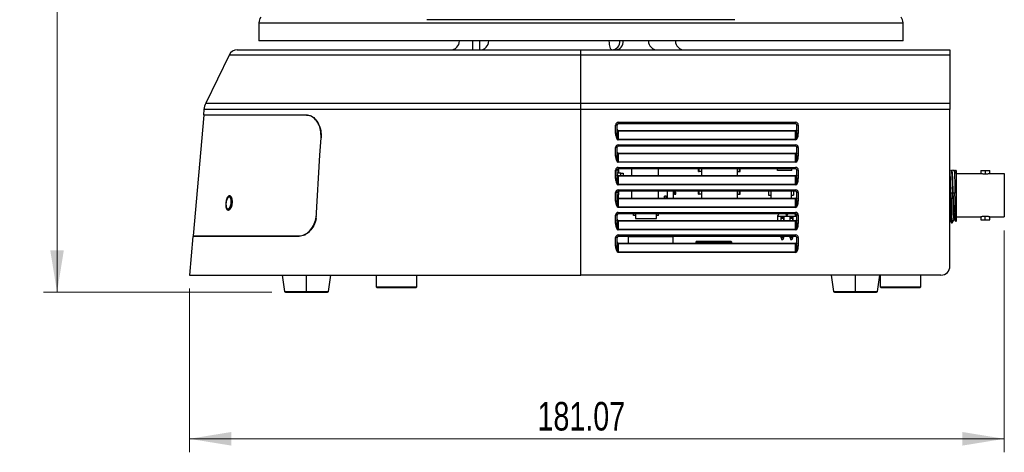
# Model space of a CAD drawing. Header units: millimetres. Extents: x 0 to 1100, y 0 to 813.
# Tile 10 of 24: x 354 to 573, y 358 to 454. Entities that reach past the tile are written whole.
import ezdxf

# ---------------------------------------------------------------- set-up
doc = ezdxf.new("R2010")
doc.units = ezdxf.units.MM
doc.styles.add('SLDTEXTSTYLE0', font='TXT', dxfattribs={"width": 0.75})
doc.dimstyles.new('SLDDIMSTYLE0', dxfattribs={"dimtxt": 6.35, "dimasz": 9.3, "dimexe": 0, "dimexo": 0.0625, "dimgap": 1.5875, "dimtad": 1, "dimrnd": 1e-09, "dimzin": 4, "dimdsep": 46, "dimtxsty": 'SLDTEXTSTYLE0', "dimsah": 1, "dimcen": 0.09, "dimadec": 0, "dimazin": 1, "dimtfac": 1, "dimtofl": 0, "dimtmove": 0, "dimatfit": 3, "dimfxl": 1, "dimfrac": 2, "dimtolj": 1, "dimtzin": 12, "dimarcsym": 0})
doc.dimstyles.new('SLDDIMSTYLE1', dxfattribs={"dimtxt": 6.35, "dimasz": 9.3, "dimexe": 0, "dimexo": 0.0625, "dimgap": 1.5875, "dimtad": 1, "dimrnd": 1e-09, "dimzin": 12, "dimdsep": 46, "dimtxsty": 'SLDTEXTSTYLE0', "dimsah": 1, "dimcen": 0.09, "dimadec": 0, "dimazin": 3, "dimtfac": 1, "dimtofl": 0, "dimtmove": 0, "dimatfit": 3, "dimfxl": 1, "dimfrac": 2, "dimtolj": 1, "dimtzin": 12, "dimarcsym": 0})

# ---------------------------------------------------------------- blocks, each defined once
blk = doc.blocks.new('_D')
at = {"color": 7, "linetype": 'Continuous', "lineweight": 0}
for p, q in [((456.21, 590.95), (359.35, 590.95)), ((362.35, 590.95), (362.35, 393.85)), ((410.08, 393.85), (359.35, 393.85))]:
    blk.add_line(p, q, dxfattribs=at)
at = {"color": 7, "linetype": 'Continuous', "lineweight": 18}
for points in [[(362.35, 590.95), (360.84, 581.65), (363.86, 581.65)], [(362.35, 393.85), (363.86, 403.15), (360.84, 403.15)]]:
    blk.add_solid(points, dxfattribs=at)
at = {"color": 7, "linetype": 'Continuous', "lineweight": 18, "insert": (354.16, 473.62), "char_height": 6.35, "attachment_point": 1, "rotation": 90, "style": 'SLDTEXTSTYLE0'}
blk.add_mtext('197.10', dxfattribs=at)
blk = doc.blocks.new('_D_1')
at = {"color": 7, "linetype": 'Continuous', "lineweight": 0}
for p, q in [((572.83, 407.57), (572.83, 358.28)), ((391.76, 394.65), (391.76, 358.28)), ((391.76, 361.28), (572.83, 361.28))]:
    blk.add_line(p, q, dxfattribs=at)
at = {"color": 7, "linetype": 'Continuous', "lineweight": 18}
for points in [[(391.76, 361.28), (401.06, 359.77), (401.06, 362.79)], [(572.83, 361.28), (563.53, 362.79), (563.53, 359.77)]]:
    blk.add_solid(points, dxfattribs=at)
at = {"color": 7, "linetype": 'Continuous', "lineweight": 18, "insert": (469.11, 369.47), "char_height": 6.35, "attachment_point": 1, "style": 'SLDTEXTSTYLE0'}
blk.add_mtext('181.07', dxfattribs=at)

msp = doc.modelspace()

# ---------------------------------------------------------------- linework, layer by layer
at = {"color": 7, "linetype": 'Continuous', "lineweight": 25}
for p, q in [((407.202, 453.693), (407.202, 449.647)), ((512.98, 454.367), (444.545, 454.367)), ((550.322, 449.647), (550.322, 453.693)), ((550.322, 449.647), (407.202, 449.647)), ((454.762, 447.647), (454.762, 449.647)), ((456.312, 447.647), (456.312, 449.647)), ((400.588, 446.526), (395.374, 435.863)), ((402.385, 447.647), (478.762, 447.647)), ((478.762, 446.526), (478.762, 447.647)), ((478.762, 447.647), (560.762, 447.647)), ((478.762, 435.863), (478.762, 446.526)), ((560.762, 446.526), (478.762, 446.526)), ((560.762, 447.647), (560.762, 446.526)), ((560.762, 446.526), (560.762, 435.863)), ((478.762, 435.863), (560.762, 435.863)), ((478.762, 434.454), (478.762, 435.863)), ((560.762, 435.863), (560.762, 434.454)), ((394.983, 434.454), (394.877, 433.247)), ((394.877, 433.247), (417.707, 433.247)), ((396.483, 433.247), (396.474, 433.147)), ((478.762, 397.647), (478.762, 434.454)), ((560.762, 434.454), (478.762, 434.454)), ((560.762, 399.647), (560.762, 434.454)), ((394.969, 433.147), (392.624, 406.347)), ((417.778, 433.147), (394.969, 433.147)), ((417.778, 433.147), (418.108, 433.147)), ((487.062, 431.573), (526.462, 431.573)), ((487.062, 431.573), (487.062, 431.247)), ((526.462, 431.247), (487.062, 431.247)), ((526.462, 431.247), (526.462, 431.573)), ((486.462, 429.075), (486.462, 430.973)), ((486.762, 430.947), (486.762, 429.049)), ((487.062, 429.747), (487.062, 429.6)), ((487.062, 429.747), (526.462, 429.747)), ((487.062, 429.6), (487.062, 427.813)), ((526.462, 429.6), (487.062, 429.6)), ((526.462, 429.6), (526.462, 429.747)), ((526.462, 427.813), (526.462, 429.6)), ((526.762, 429.049), (526.762, 430.947)), ((527.062, 430.973), (527.062, 429.075)), ((420.778, 424.247), (421.012, 428.147)), ((487.062, 427.813), (487.062, 427.687)), ((487.062, 427.813), (526.462, 427.813)), ((526.462, 427.687), (487.062, 427.687)), ((526.462, 427.687), (526.462, 427.813)), ((486.462, 424.075), (486.462, 425.973)), ((486.762, 425.947), (486.762, 424.049)), ((487.062, 426.573), (526.462, 426.573)), ((487.062, 426.573), (487.062, 426.247)), ((526.462, 426.247), (487.062, 426.247)), ((487.062, 424.747), (487.062, 424.6)), ((487.062, 424.747), (526.462, 424.747)), ((487.062, 424.6), (487.062, 422.813)), ((526.462, 424.6), (487.062, 424.6)), ((526.462, 426.247), (526.462, 426.573)), ((526.462, 424.6), (526.462, 424.747)), ((526.462, 422.813), (526.462, 424.6)), ((526.762, 424.049), (526.762, 425.947)), ((527.062, 425.973), (527.062, 424.075)), ((419.94, 410.247), (420.778, 424.247)), ((487.062, 422.813), (487.062, 422.687)), ((487.062, 422.813), (526.462, 422.813)), ((526.462, 422.687), (487.062, 422.687)), ((526.462, 422.687), (526.462, 422.813)), ((486.462, 419.075), (486.462, 420.973)), ((486.762, 420.947), (486.762, 419.049)), ((487.612, 420.247), (486.762, 420.247)), ((486.767, 420.997), (487.162, 420.997)), ((487.062, 421.573), (526.462, 421.573)), ((487.062, 421.573), (487.062, 421.247)), ((487.062, 420.997), (487.062, 421.247)), ((526.462, 421.247), (487.062, 421.247)), ((487.162, 420.247), (487.162, 420.997)), ((487.612, 419.747), (487.612, 420.247)), ((487.612, 420.247), (488.112, 420.247)), ((488.112, 420.247), (488.112, 419.747)), ((490.012, 421.247), (490.012, 419.747)), ((496.012, 419.747), (496.012, 421.247)), ((504.862, 420.647), (504.862, 421.247)), ((504.862, 420.647), (505.012, 420.647)), ((505.012, 420.647), (505.012, 421.247)), ((505.512, 420.647), (505.012, 420.647)), ((505.512, 421.247), (505.512, 419.747)), ((513.512, 419.747), (513.512, 421.247)), ((513.512, 420.647), (514.012, 420.647)), ((514.012, 420.647), (514.012, 421.247)), ((514.012, 420.647), (514.162, 420.647)), ((514.162, 420.647), (514.162, 421.247)), ((522.412, 420.897), (522.412, 421.247)), ((525.612, 420.897), (522.412, 420.897)), ((525.612, 420.897), (525.612, 421.247)), ((526.462, 421.247), (526.462, 421.573)), ((526.762, 419.049), (526.762, 420.947)), ((527.062, 420.973), (527.062, 419.075)), ((560.777, 420.907), (560.762, 420.907)), ((561.026, 420.907), (560.916, 420.907)), ((561.142, 420.783), (561.059, 420.926)), ((561.297, 420.921), (561.218, 420.784)), ((561.762, 420.572), (561.743, 420.907)), ((561.762, 420.907), (561.743, 420.907)), ((561.762, 420.572), (561.762, 420.907)), ((562.162, 420.907), (561.997, 420.907)), ((562.162, 420.222), (567.602, 420.222)), ((567.602, 420.897), (567.602, 420.222)), ((567.602, 420.897), (568.592, 420.897)), ((568.592, 420.897), (568.592, 420.12)), ((568.592, 420.897), (569.582, 420.897)), ((569.582, 420.222), (569.582, 420.897)), ((569.582, 420.222), (572.832, 420.222)), ((572.832, 420.222), (572.832, 410.572)), ((487.062, 419.747), (487.062, 419.6)), ((487.062, 419.747), (526.462, 419.747)), ((487.062, 419.6), (487.062, 417.813)), ((526.462, 419.6), (487.062, 419.6)), ((526.462, 419.6), (526.462, 419.747)), ((526.462, 417.813), (526.462, 419.6)), ((562.162, 419.52), (562.162, 409.647)), ((486.462, 414.075), (486.462, 415.973)), ((486.762, 415.947), (486.762, 414.049)), ((487.062, 417.813), (487.062, 417.687)), ((487.062, 417.813), (526.462, 417.813)), ((526.462, 417.687), (487.062, 417.687)), ((487.062, 416.573), (526.462, 416.573)), ((487.062, 416.573), (487.062, 416.247)), ((526.462, 416.247), (487.062, 416.247)), ((487.162, 415.497), (487.162, 416.247)), ((490.012, 416.247), (490.012, 414.747)), ((496.012, 414.747), (496.012, 416.247)), ((497.912, 416.247), (497.912, 414.747)), ((499.312, 414.747), (499.312, 416.247)), ((499.312, 416.097), (499.562, 416.097)), ((499.562, 415.597), (499.562, 416.097)), ((499.862, 416.097), (499.562, 416.097)), ((499.862, 415.597), (499.862, 416.097)), ((504.862, 415.647), (504.862, 416.247)), ((505.012, 415.647), (505.012, 416.247)), ((505.512, 416.247), (505.512, 414.747)), ((513.512, 414.747), (513.512, 416.247)), ((514.012, 415.647), (514.012, 416.247)), ((514.162, 415.647), (514.162, 416.247)), ((520.432, 416.247), (520.432, 415.402)), ((520.942, 416.247), (520.942, 414.747)), ((525.512, 414.747), (525.512, 416.247)), ((526.022, 416.247), (526.022, 415.402)), ((526.462, 417.687), (526.462, 417.813)), ((526.462, 416.247), (526.462, 416.573)), ((526.762, 414.049), (526.762, 415.947)), ((527.062, 415.973), (527.062, 414.075)), ((561.391, 415.814), (560.958, 415.872)), ((561.491, 415.814), (561.391, 415.814)), ((561.865, 415.864), (561.491, 415.814)), ((400.66, 415.111), (400.765, 415.127)), ((486.762, 415.497), (487.162, 415.497)), ((487.062, 415.497), (487.062, 414.747)), ((487.062, 414.747), (487.062, 414.6)), ((487.062, 414.747), (526.462, 414.747)), ((487.062, 414.6), (487.062, 412.813)), ((526.462, 414.6), (487.062, 414.6)), ((497.362, 414.747), (497.362, 415.147)), ((497.662, 415.147), (497.362, 415.147)), ((497.662, 414.747), (497.662, 415.147)), ((497.662, 415.147), (497.912, 415.147)), ((499.562, 415.597), (499.312, 415.597)), ((499.562, 415.597), (499.862, 415.597)), ((504.862, 415.647), (505.012, 415.647)), ((505.512, 415.647), (505.012, 415.647)), ((513.512, 415.647), (514.012, 415.647)), ((514.012, 415.647), (514.162, 415.647)), ((520.432, 415.402), (520.942, 415.402)), ((525.512, 415.402), (526.022, 415.402)), ((526.462, 414.6), (526.462, 414.747)), ((526.462, 412.813), (526.462, 414.6)), ((487.062, 412.813), (487.062, 412.687)), ((487.062, 412.813), (526.462, 412.813)), ((526.462, 412.687), (487.062, 412.687)), ((487.062, 411.573), (526.462, 411.573)), ((487.062, 411.573), (487.062, 411.247)), ((526.462, 412.687), (526.462, 412.813)), ((526.462, 411.247), (526.462, 411.573)), ((419.97, 410.747), (419.971, 410.747)), ((486.462, 409.075), (486.462, 410.973)), ((486.762, 410.947), (486.762, 409.049)), ((526.462, 411.247), (487.062, 411.247)), ((487.062, 409.747), (487.062, 409.6)), ((487.062, 409.747), (526.462, 409.747)), ((487.062, 409.6), (487.062, 407.813)), ((526.462, 409.6), (487.062, 409.6)), ((490.417, 410.892), (490.417, 411.247)), ((490.912, 410.892), (490.417, 410.892)), ((490.912, 411.247), (490.912, 410.247)), ((490.912, 410.247), (495.512, 410.247)), ((495.512, 410.247), (495.512, 411.247)), ((496.007, 410.892), (495.512, 410.892)), ((496.007, 410.892), (496.007, 411.247)), ((522.512, 410.747), (522.512, 410.872)), ((522.512, 410.872), (522.562, 410.872)), ((522.512, 410.747), (522.562, 410.747)), ((522.512, 409.747), (522.512, 410.747)), ((522.562, 410.872), (522.712, 411.247)), ((522.562, 410.747), (522.562, 410.872)), ((522.562, 410.747), (524.462, 410.747)), ((523.262, 410.497), (523.162, 410.597)), ((523.862, 410.597), (523.162, 410.597)), ((523.162, 410.597), (523.162, 409.897)), ((523.162, 409.897), (523.262, 409.997)), ((523.162, 409.897), (523.262, 409.897)), ((523.262, 410.297), (523.262, 410.497)), ((523.762, 410.497), (523.262, 410.497)), ((523.262, 410.297), (523.762, 410.297)), ((523.262, 409.747), (523.262, 410.297)), ((523.762, 410.497), (523.862, 410.597)), ((523.762, 410.497), (523.762, 410.297)), ((523.762, 410.297), (523.762, 409.747)), ((523.862, 409.897), (523.762, 409.997)), ((523.762, 409.897), (523.862, 409.897)), ((523.862, 410.597), (523.862, 409.897)), ((524.312, 411.247), (524.462, 410.872)), ((524.462, 410.747), (524.462, 410.872)), ((524.462, 410.747), (524.512, 410.747)), ((524.512, 410.872), (524.562, 410.872)), ((524.512, 410.747), (524.562, 410.747)), ((524.562, 410.872), (524.712, 411.247)), ((524.562, 410.747), (524.562, 410.872)), ((524.562, 410.747), (526.462, 410.747)), ((525.162, 410.597), (525.162, 409.897)), ((525.262, 410.497), (525.162, 410.597)), ((525.862, 410.597), (525.162, 410.597)), ((525.162, 409.897), (525.262, 409.997)), ((525.162, 409.897), (525.262, 409.897)), ((525.262, 410.297), (525.262, 410.497)), ((525.762, 410.497), (525.262, 410.497)), ((525.262, 410.297), (525.762, 410.297)), ((525.262, 409.747), (525.262, 410.297)), ((525.762, 410.497), (525.862, 410.597)), ((525.762, 410.497), (525.762, 410.297)), ((525.762, 410.297), (525.762, 409.747)), ((525.862, 409.897), (525.762, 409.997)), ((525.762, 409.897), (525.862, 409.897)), ((525.862, 410.597), (525.862, 409.897)), ((526.312, 411.247), (526.462, 410.872)), ((526.462, 410.747), (526.462, 410.872)), ((526.462, 410.747), (526.512, 410.747)), ((526.462, 409.6), (526.462, 409.747)), ((526.462, 407.813), (526.462, 409.6)), ((526.512, 410.872), (526.562, 410.872)), ((526.512, 410.747), (526.562, 410.747)), ((526.562, 410.872), (526.676, 411.157)), ((526.562, 410.747), (526.562, 410.872)), ((526.562, 410.747), (526.762, 410.747)), ((526.762, 409.049), (526.762, 410.947)), ((527.062, 410.973), (527.062, 409.075)), ((561.112, 409.247), (561.246, 409.247)), ((561.252, 409.25), (561.692, 410.01)), ((561.768, 410.01), (562.017, 409.578)), ((562.06, 409.545), (562.162, 409.647)), ((562.162, 410.572), (567.602, 410.572)), ((567.602, 410.572), (567.602, 409.897)), ((567.602, 409.897), (568.592, 409.897)), ((568.592, 409.897), (568.592, 410.675)), ((568.592, 409.897), (569.582, 409.897)), ((569.582, 409.897), (569.582, 410.572)), ((569.582, 410.572), (572.832, 410.572)), ((487.062, 407.813), (487.062, 407.687)), ((487.062, 407.813), (526.462, 407.813)), ((526.462, 407.687), (487.062, 407.687)), ((526.462, 407.687), (526.462, 407.813)), ((392.515, 406.247), (391.762, 397.647)), ((416.169, 406.247), (392.515, 406.247)), ((392.624, 406.347), (416.191, 406.347)), ((394.13, 406.347), (394.121, 406.247)), ((486.462, 404.075), (486.462, 405.973)), ((486.762, 405.947), (486.762, 404.049)), ((487.062, 406.573), (526.462, 406.573)), ((487.062, 406.573), (487.062, 406.247)), ((526.462, 406.247), (487.062, 406.247)), ((489.372, 406.247), (489.272, 406.147)), ((489.272, 406.147), (489.272, 404.747)), ((499.272, 406.147), (489.272, 406.147)), ((499.272, 406.147), (499.172, 406.247)), ((499.272, 404.747), (499.272, 406.147)), ((504.472, 405.147), (504.272, 404.947)), ((504.272, 404.947), (504.272, 404.747)), ((512.272, 404.947), (504.272, 404.947)), ((504.472, 405.147), (512.072, 405.147)), ((512.272, 404.947), (512.072, 405.147)), ((512.272, 404.747), (512.272, 404.947)), ((523.262, 405.947), (523.262, 406.247)), ((523.262, 405.947), (523.387, 405.447)), ((523.762, 405.947), (523.262, 405.947)), ((523.637, 405.447), (523.387, 405.447)), ((523.762, 405.947), (523.637, 405.447)), ((523.762, 406.247), (523.762, 405.947)), ((525.262, 405.947), (525.262, 406.247)), ((525.762, 405.947), (525.262, 405.947)), ((525.262, 405.947), (525.387, 405.447)), ((525.637, 405.447), (525.387, 405.447)), ((525.762, 405.947), (525.637, 405.447)), ((525.762, 406.247), (525.762, 405.947)), ((526.462, 406.247), (526.462, 406.573)), ((526.762, 404.049), (526.762, 405.947)), ((527.062, 405.973), (527.062, 404.075)), ((487.062, 404.747), (487.062, 404.6)), ((487.062, 404.747), (526.462, 404.747)), ((487.062, 404.6), (487.062, 402.813)), ((526.462, 404.6), (487.062, 404.6)), ((487.062, 402.813), (487.062, 402.687)), ((487.062, 402.813), (526.462, 402.813)), ((526.462, 402.687), (487.062, 402.687)), ((526.462, 404.6), (526.462, 404.747)), ((526.462, 402.813), (526.462, 404.6)), ((526.462, 402.687), (526.462, 402.813)), ((391.762, 397.647), (478.762, 397.647)), ((412.342, 397.647), (412.887, 394.018)), ((422.638, 394.018), (423.182, 397.647)), ((433.262, 397.647), (433.262, 395.047)), ((442.262, 395.047), (442.262, 397.647)), ((558.762, 397.647), (478.762, 397.647)), ((534.342, 397.647), (534.887, 394.018)), ((544.638, 394.018), (545.182, 397.647)), ((545.262, 397.647), (545.262, 395.047)), ((554.262, 395.047), (554.262, 397.647)), ((413.085, 393.847), (417.762, 393.847)), ((417.762, 394.018), (417.762, 393.847)), ((417.762, 393.847), (422.44, 393.847)), ((433.262, 395.047), (433.462, 394.847)), ((433.262, 395.047), (442.262, 395.047)), ((442.062, 394.847), (433.462, 394.847)), ((442.062, 394.847), (442.262, 395.047)), ((535.085, 393.847), (539.762, 393.847)), ((539.762, 394.018), (539.762, 393.847)), ((539.762, 393.847), (544.44, 393.847)), ((545.262, 395.047), (545.462, 394.847)), ((545.262, 395.047), (554.262, 395.047)), ((554.062, 394.847), (545.462, 394.847)), ((554.062, 394.847), (554.262, 395.047))]:
    msp.add_line(p, q, dxfattribs=at)
at = {"color": 8, "linetype": 'Continuous', "lineweight": 25}
for p, q in [((407.202, 453.693), (550.322, 453.693)), ((478.762, 446.526), (400.588, 446.526)), ((395.374, 435.863), (478.762, 435.863)), ((478.762, 434.454), (394.983, 434.454)), ((417.762, 394.018), (417.762, 397.647)), ((539.762, 394.018), (539.762, 397.647)), ((412.887, 394.018), (417.762, 394.018)), ((417.762, 394.018), (422.638, 394.018)), ((534.887, 394.018), (539.762, 394.018)), ((539.762, 394.018), (544.638, 394.018))]:
    msp.add_line(p, q, dxfattribs=at)
at = {"color": 7, "linetype": 'Continuous', "lineweight": 25, "flags": 128}
for points in [[(485.657, 447.647), (485.54, 447.686), (485.428, 447.8), (485.324, 447.984), (485.233, 448.233), (485.159, 448.536), (485.103, 448.882), (485.069, 449.257), (485.058, 449.647)], [(487.062, 429.6), (487.004, 429.603), (486.948, 429.611), (486.896, 429.625), (486.85, 429.644), (486.813, 429.667), (486.785, 429.694), (486.768, 429.722), (486.762, 429.752)], [(526.762, 429.752), (526.757, 429.722), (526.74, 429.694), (526.712, 429.667), (526.674, 429.644), (526.629, 429.625), (526.577, 429.611), (526.521, 429.603), (526.462, 429.6)], [(487.062, 424.6), (487.004, 424.603), (486.948, 424.611), (486.896, 424.625), (486.85, 424.644), (486.813, 424.667), (486.785, 424.694), (486.768, 424.722), (486.762, 424.752)], [(526.762, 424.752), (526.757, 424.722), (526.74, 424.694), (526.712, 424.667), (526.674, 424.644), (526.629, 424.625), (526.577, 424.611), (526.521, 424.603), (526.462, 424.6)], [(487.062, 419.6), (487.004, 419.603), (486.948, 419.611), (486.896, 419.625), (486.85, 419.644), (486.813, 419.667), (486.785, 419.694), (486.768, 419.722), (486.762, 419.752)], [(526.762, 419.752), (526.757, 419.722), (526.74, 419.694), (526.712, 419.667), (526.674, 419.644), (526.629, 419.625), (526.577, 419.611), (526.521, 419.603), (526.462, 419.6)], [(487.062, 414.6), (487.004, 414.603), (486.948, 414.611), (486.896, 414.625), (486.85, 414.644), (486.813, 414.667), (486.785, 414.694), (486.768, 414.722), (486.762, 414.752)], [(526.762, 414.752), (526.757, 414.722), (526.74, 414.694), (526.712, 414.667), (526.674, 414.644), (526.629, 414.625), (526.577, 414.611), (526.521, 414.603), (526.462, 414.6)], [(487.062, 409.6), (487.004, 409.603), (486.948, 409.611), (486.896, 409.625), (486.85, 409.644), (486.813, 409.667), (486.785, 409.694), (486.768, 409.722), (486.762, 409.752)], [(526.762, 409.752), (526.757, 409.722), (526.74, 409.694), (526.712, 409.667), (526.674, 409.644), (526.629, 409.625), (526.577, 409.611), (526.521, 409.603), (526.462, 409.6)], [(487.062, 404.6), (487.004, 404.603), (486.948, 404.611), (486.896, 404.625), (486.85, 404.644), (486.813, 404.667), (486.785, 404.694), (486.768, 404.722), (486.762, 404.752)], [(526.762, 404.752), (526.757, 404.722), (526.74, 404.694), (526.712, 404.667), (526.674, 404.644), (526.629, 404.625), (526.577, 404.611), (526.521, 404.603), (526.462, 404.6)]]:
    msp.add_lwpolyline(points, dxfattribs=at)
at = {"color": 7, "linetype": 'Continuous', "lineweight": 25}
for centre, radius, start, end in [((409.202, 453.693), 2, 142.72915, 180), ((548.322, 453.693), 2, 0, 37.27085), ((449.762, 449.647), 2, 270, 0), ((456.288, 449.624), 1.977, 270.70178, 0.68499), ((485.513, 449.522), 1.881, 274.40195, 3.81126), ((486.288, 449.522), 1.881, 274.40195, 3.81126), ((495.762, 449.647), 2, 180, 270), ((501.762, 449.647), 2, 180, 270), ((402.385, 445.647), 2, 90, 153.9406), ((398.967, 434.106), 4, 153.9406, 175), ((487.062, 430.973), 0.6, 90, 180), ((487.062, 430.947), 0.3, 90, 180), ((526.462, 430.973), 0.6, 0, 90), ((526.462, 430.947), 0.3, 0, 90), ((486.537, 430.093), 0.883, 75.20406, 94.83381), ((486.537, 428.195), 0.883, 75.20406, 94.83381), ((487.062, 430.047), 0.3, 180, 270), ((526.462, 430.047), 0.3, 270, 0), ((526.988, 430.093), 0.883, 85.16619, 104.79594), ((526.988, 428.195), 0.883, 85.16619, 104.79594), ((487.062, 425.973), 0.6, 90, 180), ((486.537, 425.093), 0.883, 75.20406, 94.83381), ((487.062, 425.947), 0.3, 90, 180), ((487.062, 425.047), 0.3, 180, 270), ((526.462, 425.973), 0.6, 0, 90), ((526.462, 425.947), 0.3, 0, 90), ((526.462, 425.047), 0.3, 270, 0), ((526.988, 425.093), 0.883, 85.16619, 104.79594), ((486.537, 423.195), 0.883, 75.20406, 94.83381), ((526.988, 423.195), 0.883, 85.16619, 104.79594), ((487.062, 420.973), 0.6, 90, 180), ((486.537, 420.093), 0.883, 75.20406, 94.83381), ((487.062, 420.947), 0.3, 90, 180), ((526.462, 420.973), 0.6, 0, 90), ((526.462, 420.947), 0.3, 0, 90), ((526.988, 420.093), 0.883, 85.16619, 104.79594), ((486.537, 418.195), 0.883, 75.20406, 94.83381), ((487.062, 420.047), 0.3, 180, 270), ((526.462, 420.047), 0.3, 270, 0), ((526.988, 418.195), 0.883, 85.16619, 104.79594), ((487.062, 415.973), 0.6, 90, 180), ((486.537, 415.093), 0.883, 75.20406, 94.83381), ((487.062, 415.947), 0.3, 90, 180), ((526.462, 415.973), 0.6, 0, 90), ((526.462, 415.947), 0.3, 0, 90), ((526.988, 415.093), 0.883, 85.16619, 104.79594), ((486.537, 413.195), 0.883, 75.20406, 94.83381), ((487.062, 415.047), 0.3, 180, 270), ((526.462, 415.047), 0.3, 270, 0), ((526.988, 413.195), 0.883, 85.16619, 104.79594), ((487.062, 410.973), 0.6, 90, 180), ((526.462, 410.973), 0.6, 0, 90), ((486.537, 410.093), 0.883, 75.20406, 94.83381), ((487.062, 410.947), 0.3, 90, 180), ((487.062, 410.047), 0.3, 180, 270), ((526.462, 410.947), 0.3, 0, 90), ((526.462, 410.047), 0.3, 270, 0), ((526.988, 410.093), 0.883, 85.16619, 104.79594), ((486.537, 408.195), 0.883, 75.20406, 94.83381), ((526.988, 408.195), 0.883, 85.16619, 104.79594), ((487.062, 405.973), 0.6, 90, 180), ((486.537, 405.093), 0.883, 75.20406, 94.83381), ((487.062, 405.947), 0.3, 90, 180), ((487.062, 405.047), 0.3, 180, 270), ((526.462, 405.973), 0.6, 0, 90), ((526.462, 405.947), 0.3, 0, 90), ((526.462, 405.047), 0.3, 270, 0), ((526.988, 405.093), 0.883, 85.16619, 104.79594), ((486.537, 403.195), 0.883, 75.20406, 94.83381), ((526.988, 403.195), 0.883, 85.16619, 104.79594), ((558.762, 399.647), 2, 270, 0), ((413.085, 394.047), 0.2, 188.53077, 270), ((422.44, 394.047), 0.2, 270, 351.46923), ((535.085, 394.047), 0.2, 188.53077, 270), ((544.44, 394.047), 0.2, 270, 351.46923)]:
    msp.add_arc(centre, radius, start, end, dxfattribs=at)
for centre, major_axis, ratio, start_param, end_param in [((487.062, 429.075), (0, 1.388), 0.4323934, 1.5707963, 3.1415927), ((487.062, 429.049), (0, 1.235), 0.2428568, 1.5707963, 3.1415927), ((526.462, 429.075), (0, 1.388), 0.4323934, 3.1415927, 4.712389), ((526.462, 429.049), (0, 1.235), 0.2428568, 3.1415927, 4.712389), ((487.062, 424.075), (0, 1.388), 0.4323934, 1.5707963, 3.1415927), ((487.062, 424.049), (0, 1.235), 0.2428568, 1.5707963, 3.1415927), ((526.462, 424.075), (0, 1.388), 0.4323934, 3.1415927, 4.712389), ((526.462, 424.049), (0, 1.235), 0.2428568, 3.1415927, 4.712389), ((487.062, 419.075), (0, 1.388), 0.4323934, 1.5707963, 3.1415927), ((487.062, 419.049), (0, 1.235), 0.2428568, 1.5707963, 3.1415927), ((526.462, 419.075), (0, 1.388), 0.4323934, 3.1415927, 4.712389), ((526.462, 419.049), (0, 1.235), 0.2428568, 3.1415927, 4.712389), ((487.062, 414.075), (0, 1.388), 0.4323934, 1.5707963, 3.1415927), ((487.062, 414.049), (0, 1.235), 0.2428568, 1.5707963, 3.1415927), ((526.462, 414.075), (0, 1.388), 0.4323934, 3.1415927, 4.712389), ((526.462, 414.049), (0, 1.235), 0.2428568, 3.1415927, 4.712389), ((487.062, 409.075), (0, 1.388), 0.4323934, 1.5707963, 3.1415927), ((487.062, 409.049), (0, 1.235), 0.2428568, 1.5707963, 3.1415927), ((526.462, 409.075), (0, 1.388), 0.4323934, 3.1415927, 4.712389), ((526.462, 409.049), (0, 1.235), 0.2428568, 3.1415927, 4.712389), ((487.062, 404.075), (0, 1.388), 0.4323934, 1.5707963, 3.1415927), ((487.062, 404.049), (0, 1.235), 0.2428568, 1.5707963, 3.1415927), ((526.462, 404.075), (0, 1.388), 0.4323934, 3.1415927, 4.712389), ((526.462, 404.049), (0, 1.235), 0.2428568, 3.1415927, 4.712389)]:
    msp.add_ellipse(centre, major_axis=major_axis, ratio=ratio, start_param=start_param, end_param=end_param, dxfattribs=at)
for points, knots in [([(417.707, 433.247), (418.101, 433.191), (418.889, 433.077), (419.921, 432.195), (420.673, 430.896), (421.028, 429.463), (421.017, 428.519), (421.012, 428.147)], [0, 0, 0, 0, 0.2149844, 0.4299633, 0.6450666, 0.8603335, 1, 1, 1, 1]), ([(421.016, 428.147), (421.009, 428.711), (420.996, 429.839), (420.457, 431.342), (419.612, 432.473), (418.659, 433.064), (418.026, 433.124), (417.778, 433.147)], [0, 0, 0, 0, 0.2156, 0.4312068, 0.6466327, 0.8618408, 1, 1, 1, 1]), ([(561.39, 415.814), (561.374, 416.298), (561.343, 417.266), (561.295, 418.569), (561.248, 419.655), (561.2, 420.393), (561.164, 420.767), (561.144, 420.751), (561.139, 420.748)], [0, 0, 0, 0, 0.18922037, 0.37854415, 0.56781484, 0.75712807, 0.94640959, 1, 1, 1, 1]), ([(561.743, 420.907), (561.478, 420.907), (561.188, 420.907), (561.309, 420.907), (561.32, 420.907)], [0, 0, 0, 0, 0.9149911, 1, 1, 1, 1]), ([(561.491, 415.814), (561.475, 416.297), (561.443, 417.265), (561.396, 418.568), (561.348, 419.652), (561.301, 420.398), (561.261, 420.785), (561.237, 420.757), (561.229, 420.747)], [0, 0, 0, 0, 0.1815227, 0.3631447, 0.5447157, 0.7263276, 0.907909, 1, 1, 1, 1]), ([(561.762, 420.907), (561.81, 420.907), (561.893, 420.907), (561.966, 420.907), (561.997, 420.907)], [0, 0, 0, 0, 0.5693182, 1, 1, 1, 1]), ([(561.762, 420.572), (561.771, 420.284), (561.788, 419.708), (561.813, 418.551), (561.839, 417.257), (561.856, 416.327), (561.865, 415.864)], [0, 0, 0, 0, 0.2515731, 0.5020975, 0.7515731, 1, 1, 1, 1]), ([(561.997, 420.907), (562.025, 420.721), (562.079, 420.352), (562.135, 419.796), (562.162, 419.52)], [0, 0, 0, 0, 0.5035068, 1, 1, 1, 1]), ([(562.162, 420.907), (562.162, 420.812), (562.162, 420.62), (562.162, 419.888), (562.162, 419.52)], [0, 0, 0, 0, 0.496629, 1, 1, 1, 1]), ([(567.602, 420.222), (567.617, 420.219), (567.647, 420.213), (567.876, 420.171), (568.202, 420.13), (568.462, 420.123), (568.592, 420.12)], [0, 0, 0, 0, 0.2487854, 0.5000702, 0.750132, 1, 1, 1, 1]), ([(568.592, 420.12), (568.722, 420.123), (568.982, 420.13), (569.309, 420.171), (569.537, 420.213), (569.567, 420.219), (569.582, 420.222)], [0, 0, 0, 0, 0.2498241, 0.4998337, 0.7503778, 1, 1, 1, 1]), ([(561.112, 409.247), (561.093, 409.314), (561.054, 409.449), (560.995, 410.495), (560.936, 412.039), (560.878, 413.965), (560.82, 416.044), (560.781, 417.322), (560.762, 417.95)], [0, 0, 0, 0, 0.16762799, 0.33525597, 0.50288396, 0.67051195, 0.83813993, 1, 1, 1, 1]), ([(560.958, 415.872), (560.974, 415.315), (561.005, 414.203), (561.053, 412.61), (561.1, 411.227), (561.147, 410.134), (561.195, 409.47), (561.228, 409.187), (561.245, 409.26), (561.246, 409.266)], [0, 0, 0, 0, 0.1641995, 0.3283989, 0.4925984, 0.6567979, 0.8209973, 0.9851968, 1, 1, 1, 1]), ([(561.68, 409.997), (561.664, 410.035), (561.632, 410.11), (561.584, 410.73), (561.535, 411.672), (561.487, 412.903), (561.439, 414.322), (561.407, 415.316), (561.391, 415.814)], [0, 0, 0, 0, 0.1666733, 0.3333397, 0.4999988, 0.6666631, 0.8333356, 1, 1, 1, 1]), ([(561.77, 410.04), (561.761, 410.054), (561.738, 410.09), (561.701, 410.495), (561.659, 411.188), (561.617, 412.135), (561.575, 413.262), (561.533, 414.517), (561.505, 415.381), (561.491, 415.814)], [0, 0, 0, 0, 0.0984351, 0.2487451, 0.3989458, 0.5492485, 0.6994808, 0.8496998, 1, 1, 1, 1]), ([(562.042, 409.593), (562.033, 409.623), (562.011, 409.693), (561.976, 410.57), (561.939, 411.993), (561.902, 413.84), (561.877, 415.188), (561.865, 415.864)], [0, 0, 0, 0, 0.1591109, 0.3673708, 0.5769389, 0.7878153, 1, 1, 1, 1]), ([(401.269, 414.128), (401.27, 413.966), (401.272, 413.642), (401.183, 413.147), (401.037, 412.698), (400.832, 412.326), (400.585, 412.079), (400.322, 412.015), (400.085, 412.167), (399.915, 412.516), (399.829, 412.986), (399.824, 413.501), (399.886, 414.008), (400.009, 414.478), (400.187, 414.878), (400.412, 415.163), (400.667, 415.282), (400.92, 415.193), (401.126, 414.896), (401.239, 414.504), (401.262, 414.226), (401.269, 414.128)], [0, 0, 0, 0, 0.0469489, 0.0938552, 0.1420368, 0.1943162, 0.2515313, 0.3124864, 0.3738448, 0.4317725, 0.4845166, 0.5331805, 0.5803024, 0.6284137, 0.6794757, 0.7346252, 0.7937556, 0.8550188, 0.9149607, 0.9702347, 1, 1, 1, 1]), ([(400.727, 415.131), (400.652, 415.119), (400.479, 415.09), (400.25, 414.852), (400.047, 414.472), (399.91, 413.963), (399.855, 413.445), (399.877, 413.023), (399.944, 412.712), (400.046, 412.445), (400.22, 412.206), (400.423, 412.166), (400.515, 412.147)], [0, 0, 0, 0, 0.0795658, 0.1830997, 0.3209835, 0.4354771, 0.5416422, 0.6539036, 0.7184987, 0.7865099, 0.9039053, 1, 1, 1, 1]), ([(399.964, 412.768), (399.996, 412.687), (400.064, 412.51), (400.22, 412.368), (400.415, 412.351), (400.629, 412.495), (400.832, 412.798), (400.979, 413.216), (401.053, 413.589), (401.052, 413.788), (401.052, 413.838)], [0, 0, 0, 0, 0.1090546, 0.237381, 0.3767451, 0.5258413, 0.6781822, 0.8237853, 0.9556591, 1, 1, 1, 1]), ([(401.028, 413.654), (401.01, 413.531), (400.974, 413.272), (400.857, 412.938), (400.74, 412.721), (400.687, 412.675), (400.678, 412.666)], [0, 0, 0, 0, 0.2837207, 0.5944472, 0.9278386, 1, 1, 1, 1]), ([(400.52, 412.168), (400.478, 412.155), (400.434, 412.143), (400.399, 412.183), (400.397, 412.185)], [0, 0, 0, 0, 0.9573204, 1, 1, 1, 1]), ([(419.94, 410.247), (419.776, 409.699), (419.45, 408.602), (418.516, 407.309), (417.381, 406.419), (416.575, 406.305), (416.169, 406.247)], [0, 0, 0, 0, 0.249855, 0.4997537, 0.7484541, 1, 1, 1, 1]), ([(416.191, 406.347), (416.579, 406.401), (417.356, 406.509), (418.462, 407.355), (419.352, 408.604), (419.81, 409.825), (419.938, 410.561), (419.97, 410.747)], [0, 0, 0, 0, 0.2298905, 0.45978298, 0.68989654, 0.92163505, 1, 1, 1, 1]), ([(524.462, 410.872), (524.472, 410.872), (524.488, 410.872), (524.505, 410.872), (524.512, 410.872)], [0, 0, 0, 0, 0.56002873, 1, 1, 1, 1]), ([(526.462, 410.872), (526.472, 410.872), (526.488, 410.872), (526.505, 410.872), (526.512, 410.872)], [0, 0, 0, 0, 0.5600287, 1, 1, 1, 1]), ([(560.762, 409.846), (560.804, 409.773), (560.92, 409.574), (561.035, 409.374), (561.108, 409.248)], [0, 0, 0, 0, 0.364303, 1, 1, 1, 1]), ([(568.592, 410.675), (568.462, 410.672), (568.202, 410.665), (567.876, 410.623), (567.647, 410.582), (567.617, 410.575), (567.602, 410.572)], [0, 0, 0, 0, 0.2498582, 0.4999336, 0.7512283, 1, 1, 1, 1]), ([(569.582, 410.572), (569.567, 410.576), (569.537, 410.582), (569.309, 410.623), (568.982, 410.665), (568.722, 410.672), (568.592, 410.675)], [0, 0, 0, 0, 0.2495744, 0.5001446, 0.7501724, 1, 1, 1, 1])]:
    msp.add_open_spline(points, degree=3, knots=knots, dxfattribs=at)
msp.add_open_spline([(560.958, 415.872), (560.943, 416.397), (560.913, 417.448), (560.867, 418.872), (560.822, 420.095), (560.792, 420.637), (560.777, 420.907)], degree=3, dxfattribs=at)
at = {"color": 8, "linetype": 'Continuous', "lineweight": 25}
for points, knots in [([(401.052, 413.838), (401.056, 413.925), (401.064, 414.144), (401.021, 414.391), (400.945, 414.649), (400.831, 414.859), (400.649, 414.982), (400.444, 414.955), (400.235, 414.762), (400.055, 414.418), (399.932, 413.982), (399.878, 413.532), (399.884, 413.103), (399.937, 412.882), (399.964, 412.768)], [0, 0, 0, 0, 0.0511367, 0.1290579, 0.1649042, 0.2567302, 0.348364, 0.4464182, 0.5492015, 0.6509304, 0.7461242, 0.8329465, 0.9137088, 1, 1, 1, 1]), ([(400.849, 415.124), (400.904, 415.092), (401.019, 415.024), (401.126, 414.782), (401.203, 414.485), (401.247, 414.145), (401.241, 413.658), (401.164, 413.132), (401.013, 412.652), (400.817, 412.298), (400.679, 412.215), (400.614, 412.176)], [0, 0, 0, 0, 0.1090333, 0.2307477, 0.2785365, 0.3828785, 0.4919951, 0.6119375, 0.7432796, 0.8795699, 1, 1, 1, 1])]:
    msp.add_open_spline(points, degree=3, knots=knots, dxfattribs=at)

# ---------------------------------------------------------------- dimensions: what is measured, and where the dimension line sits
at = {"color": 7, "linetype": 'Continuous', "lineweight": 18}
dim = msp.add_linear_dim(base=(362.348, 393.847), p1=(459.212, 590.949), p2=(413.085, 393.847), angle=90, dimstyle='SLDDIMSTYLE0', dxfattribs=at)
dim.commit()
dim.dimension.update_dxf_attribs({"geometry": '_D', "text_midpoint": (362.348, 486.518), "dimtype": 160})
dim = msp.add_linear_dim(base=(572.832, 361.281), p1=(391.762, 397.647), p2=(572.832, 410.572), dimstyle='SLDDIMSTYLE1', dxfattribs=at)
dim.commit()
dim.dimension.update_dxf_attribs({"geometry": '_D_1', "text_midpoint": (482.012, 361.281), "dimtype": 160})

doc.saveas('drawing.dxf')
